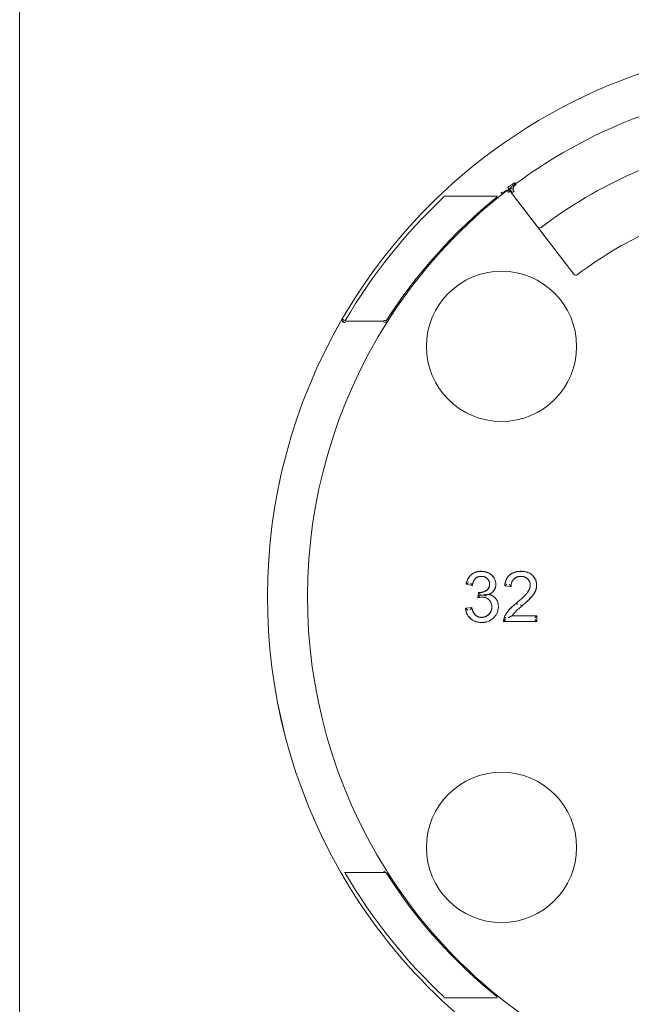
# Model space of a CAD drawing. Header units: millimetres. Extents: x 564.8 to 596.8, y 285.7 to 332.7.
# Tile 2 of 5: x 564.8 to 577, y 295.8 to 315.4. Entities that reach past the tile are written whole.
import ezdxf

# ---------------------------------------------------------------- set-up
doc = ezdxf.new("R2010")
doc.units = ezdxf.units.MM
doc.layers.add('1', color=7, linetype='Continuous', true_color=0xffffff)

msp = doc.modelspace()

# ---------------------------------------------------------------- linework, layer by layer
at = {"layer": '1', "color": 7, "linetype": 'Continuous', "lineweight": 18}
for p, q in [((564.755, 285.696), (564.755, 332.696)), ((574.646, 312.162), (574.661, 312.142)), ((574.661, 312.142), (574.672, 312.127)), ((574.386, 311.946), (574.364, 311.974)), ((574.395, 311.934), (574.386, 311.946)), ((574.555, 311.995), (574.56, 311.988)), ((575.825, 310.336), (575.102, 311.279)), ((573.674, 304.147), (573.797, 304.125)), ((574.445, 304.117), (574.572, 304.105)), ((573.918, 303.984), (573.905, 303.877)), ((573.785, 303.684), (573.662, 303.668)), ((575.083, 303.521), (574.593, 303.521)), ((575.043, 303.481), (575.083, 303.521)), ((575.043, 303.443), (575.083, 303.403)), ((575.083, 303.403), (575.083, 303.521)), ((574.422, 303.403), (575.083, 303.403))]:
    msp.add_line(p, q, dxfattribs=at)
at = {"layer": '1', "color": 7, "linetype": 'Continuous', "lineweight": 13}
for p, q in [((573.231, 311.896), (574.297, 311.896)), ((574.569, 311.976), (575.102, 311.28)), ((575.825, 310.336), (575.102, 311.279)), ((571.26, 309.396), (572.032, 309.396)), ((573.797, 304.125), (573.674, 304.147)), ((574.572, 304.105), (574.445, 304.117)), ((573.905, 303.877), (573.918, 303.984)), ((573.662, 303.668), (573.785, 303.684)), ((574.439, 303.487), (574.425, 303.406)), ((574.593, 303.521), (575.083, 303.521)), ((575.083, 303.521), (575.083, 303.403)), ((575.083, 303.403), (574.422, 303.403)), ((571.243, 298.396), (572.062, 298.396)), ((574.297, 295.896), (573.231, 295.896))]:
    msp.add_line(p, q, dxfattribs=at)
for centre, radius, start, end in [((580.755, 303.896), 11.05, 46.84, 133.16), ((580.755, 303.896), 10.25, 101.3351, 126.467), ((580.755, 303.896), 9.25, 100.6715, 127.1305), ((580.755, 303.896), 10.25, 128.8304, 130.1283), ((580.755, 303.896), 10.25, 128.3515, 128.829), ((580.755, 303.896), 10.25, 127.8249, 128.353), ((580.755, 303.896), 8.06, 100.7167, 127.0853), ((580.755, 303.896), 10.25, 131.6153, 131.9797), ((575.865, 310.366), 0.05, 217.4386, 307.0853), ((580.755, 303.896), 10.25, 146.2857, 147.568), ((580.755, 303.896), 11.05, 149.8539, 209.8563), ((580.755, 303.896), 10.25, 147.5654, 212.1176), ((580.755, 303.896), 10.25, 212.1174, 213.1951), ((580.755, 303.896), 10.25, 227.8733, 227.9591), ((580.755, 303.896), 11.05, 226.84, 248.8777), ((580.755, 303.896), 10.25, 231.171, 247.1482)]:
    msp.add_arc(centre, radius, start, end, dxfattribs=at)
at = {"layer": '1', "color": 7, "linetype": 'Continuous', "lineweight": 18}
for centre, radius, start, end in [((580.755, 303.896), 11.05, 46.84, 133.16), ((580.755, 303.896, 0), 9.25, 100.6715, 127.1305), ((580.755, 303.857), 11, 133.16, 149.6751), ((580.755, 303.857), 10.3, 128.829, 147.4182), ((580.755, 303.896, 0), 10.25, 128.3515, 128.829), ((574.515, 311.964), 0.05, 82.579, 105.5351), ((574.515, 311.964), 0.05, 37.4386, 82.579), ((580.755, 303.896, 0), 8.06, 100.7167, 127.0853), ((575.142, 311.311, 0), 0.05, 217.4386, 307.1305), ((574.38, 308.896), 1.5, 90, 270), ((574.38, 308.896), 1.5, 270, 90), ((575.865, 310.366), 0.05, 217.4386, 307.0853), ((580.755, 303.896), 11.05, 149.8561, 209.8563), ((580.755, 303.896, 0), 10.25, 147.5677, 212.1176), ((574.38, 298.896), 1.5, 90, 270), ((574.38, 298.896), 1.5, 270, 90), ((580.755, 303.935), 11, 210.3249, 226.84), ((580.755, 303.935), 10.3, 212.6303, 231.171), ((580.755, 303.896, 0), 11.05, 226.84, 248.8777), ((580.755, 303.896, 0), 10.25, 231.171, 247.1482)]:
    msp.add_arc(centre, radius, start, end, dxfattribs=at)
for points, knots in [([(574.646, 312.162), (574.645, 312.161), (574.644, 312.161), (574.642, 312.159), (574.641, 312.158), (574.638, 312.156), (574.636, 312.155), (574.632, 312.152), (574.63, 312.15), (574.624, 312.146), (574.62, 312.144), (574.612, 312.139), (574.608, 312.136), (574.595, 312.127), (574.587, 312.122), (574.573, 312.113), (574.566, 312.108), (574.555, 312.101), (574.549, 312.097), (574.539, 312.091), (574.534, 312.087), (574.525, 312.082), (574.52, 312.079), (574.512, 312.074), (574.508, 312.071), (574.504, 312.069)], [0, 0, 0, 0, 0.067762, 0.067762, 0.137857, 0.137857, 0.210857, 0.210857, 0.287658, 0.287658, 0.369825, 0.369825, 0.462156, 0.462156, 0.596617, 0.596617, 0.697463, 0.697463, 0.781816, 0.781816, 0.860773, 0.860773, 0.934084, 0.934084, 1, 1, 1, 1]), ([(574.612, 312.046), (574.612, 312.05), (574.613, 312.053), (574.616, 312.062), (574.617, 312.067), (574.621, 312.076), (574.624, 312.08), (574.628, 312.087), (574.63, 312.09), (574.635, 312.096), (574.637, 312.098), (574.642, 312.103), (574.644, 312.106), (574.648, 312.109), (574.649, 312.109), (574.651, 312.111), (574.652, 312.113), (574.655, 312.115), (574.656, 312.115), (574.658, 312.117), (574.658, 312.117), (574.66, 312.119), (574.661, 312.119), (574.663, 312.121), (574.664, 312.122), (574.666, 312.123), (574.667, 312.124), (574.669, 312.125), (574.67, 312.126), (574.671, 312.127), (574.671, 312.127), (574.672, 312.127)], [0, 0, 0, 0, 0.123946, 0.123946, 0.286173, 0.286173, 0.412225, 0.412225, 0.523155, 0.523155, 0.625865, 0.625865, 0.719399, 0.719399, 0.758213, 0.758213, 0.809631, 0.809631, 0.839732, 0.839732, 0.867398, 0.867398, 0.892949, 0.892949, 0.923, 0.923, 0.9615, 0.9615, 0.988016, 0.988016, 1, 1, 1, 1]), ([(574.395, 311.934), (574.399, 311.937), (574.402, 311.94), (574.409, 311.945), (574.413, 311.948), (574.42, 311.954), (574.423, 311.956), (574.43, 311.962), (574.433, 311.964), (574.44, 311.969), (574.443, 311.972), (574.449, 311.976), (574.452, 311.979), (574.458, 311.983), (574.461, 311.986), (574.464, 311.988), (574.465, 311.989), (574.465, 311.989)], [0, 0, 0, 0, 0.125801, 0.125801, 0.255683, 0.255683, 0.3898, 0.3898, 0.527716, 0.527716, 0.668098, 0.668098, 0.807239, 0.807239, 0.986241, 0.986241, 1, 1, 1, 1]), ([(574.485, 312.003), (574.488, 312.005), (574.495, 312.009), (574.501, 312.012), (574.503, 312.013), (574.503, 312.013)], [0, 0, 0, 0, 0.202539, 0.465819, 1, 1, 1, 1]), ([(574.533, 312.026), (574.529, 312.022), (574.525, 312.016), (574.521, 312.013), (574.521, 312.014), (574.521, 312.014)], [0, 0, 0, 0, 0.3335, 0.667001, 1, 1, 1, 1]), ([(574.56, 311.988), (574.561, 311.987), (574.562, 311.986), (574.563, 311.983), (574.564, 311.983), (574.565, 311.981), (574.566, 311.98), (574.567, 311.979), (574.567, 311.978), (574.568, 311.977), (574.569, 311.977), (574.569, 311.976)], [0, 0, 0, 0, 0.228235, 0.228235, 0.435642, 0.435642, 0.631423, 0.631423, 0.815712, 0.815712, 1, 1, 1, 1]), ([(574.635, 311.972), (574.634, 311.974), (574.633, 311.975), (574.63, 311.978), (574.629, 311.979), (574.627, 311.983), (574.626, 311.985), (574.623, 311.989), (574.622, 311.992), (574.619, 311.998), (574.618, 312.001), (574.615, 312.008), (574.614, 312.012), (574.613, 312.018), (574.612, 312.021), (574.611, 312.027), (574.611, 312.03), (574.611, 312.036), (574.611, 312.039), (574.611, 312.043), (574.612, 312.045), (574.612, 312.046)], [0, 0, 0, 0, 0.085904, 0.085904, 0.176017, 0.176017, 0.271941, 0.271941, 0.38358, 0.38358, 0.524094, 0.524094, 0.644727, 0.644727, 0.749468, 0.749468, 0.847138, 0.847138, 0.958873, 0.958873, 1, 1, 1, 1]), ([(573.976, 304.406), (573.946, 304.406), (573.875, 304.399), (573.808, 304.365), (573.752, 304.317), (573.704, 304.257), (573.682, 304.187), (573.674, 304.147)], [0, 0, 0, 0, 0.209523, 0.488886, 0.488886, 0.707935, 1, 1, 1, 1]), ([(573.797, 304.125), (573.802, 304.156), (573.816, 304.207), (573.844, 304.247), (573.872, 304.274), (573.908, 304.298), (573.952, 304.306), (573.978, 304.306)], [0, 0, 0, 0, 0.300554, 0.52597, 0.52597, 0.729126, 1, 1, 1, 1]), ([(574.268, 304.147), (574.268, 304.166), (574.263, 304.212), (574.245, 304.254), (574.206, 304.317), (574.168, 304.35), (574.079, 304.395), (574.027, 304.406), (573.976, 304.406)], [0, 0, 0, 0, 0.130261, 0.303942, 0.303942, 0.630908, 0.630908, 1, 1, 1, 1]), ([(573.978, 304.306), (573.997, 304.306), (574.042, 304.3), (574.079, 304.278), (574.109, 304.249), (574.133, 304.216), (574.142, 304.174), (574.142, 304.149)], [0, 0, 0, 0, 0.216701, 0.505635, 0.505635, 0.717506, 1, 1, 1, 1]), ([(574.77, 304.406), (574.726, 304.406), (574.645, 304.397), (574.57, 304.356), (574.516, 304.309), (574.465, 304.239), (574.449, 304.161), (574.445, 304.117)], [0, 0, 0, 0, 0.288114, 0.5042, 0.5042, 0.716686, 1, 1, 1, 1]), ([(574.572, 304.105), (574.572, 304.129), (574.578, 304.185), (574.605, 304.231), (574.641, 304.267), (574.683, 304.296), (574.736, 304.305), (574.767, 304.305)], [0, 0, 0, 0, 0.217128, 0.506633, 0.506633, 0.718076, 1, 1, 1, 1]), ([(574.767, 304.305), (574.789, 304.305), (574.84, 304.299), (574.883, 304.274), (574.917, 304.241), (574.945, 304.204), (574.955, 304.159), (574.955, 304.132)], [0, 0, 0, 0, 0.219931, 0.513173, 0.513173, 0.721813, 1, 1, 1, 1]), ([(575.082, 304.129), (575.082, 304.17), (575.067, 304.245), (575.02, 304.305), (574.971, 304.352), (574.896, 304.397), (574.814, 304.406), (574.77, 304.406)], [0, 0, 0, 0, 0.265445, 0.464528, 0.464528, 0.694016, 1, 1, 1, 1]), ([(573.723, 304.179), (573.722, 304.178), (573.719, 304.177), (573.715, 304.174), (573.711, 304.172), (573.708, 304.169), (573.704, 304.167), (573.701, 304.165), (573.699, 304.163), (573.696, 304.162), (573.694, 304.16), (573.691, 304.158), (573.687, 304.156), (573.683, 304.153), (573.68, 304.151), (573.678, 304.149), (573.676, 304.148), (573.675, 304.147), (573.675, 304.147), (573.674, 304.147)], [0, 0, 0, 0, 0.063461, 0.123974, 0.181546, 0.236184, 0.287898, 0.336699, 0.382598, 0.425612, 0.465759, 0.503063, 0.586782, 0.665337, 0.739183, 0.808868, 0.875042, 0.938466, 1, 1, 1, 1]), ([(573.766, 304.171), (573.767, 304.17), (573.768, 304.168), (573.77, 304.164), (573.773, 304.161), (573.775, 304.158), (573.776, 304.156), (573.778, 304.153), (573.78, 304.151), (573.781, 304.149), (573.782, 304.147), (573.783, 304.146), (573.784, 304.144), (573.785, 304.143), (573.785, 304.142), (573.786, 304.142), (573.787, 304.14), (573.788, 304.138), (573.79, 304.135), (573.792, 304.132), (573.794, 304.13), (573.795, 304.128), (573.796, 304.127), (573.797, 304.126), (573.797, 304.125), (573.797, 304.125), (573.797, 304.125)], [0, 0, 0, 0, 0.058505, 0.113315, 0.16447, 0.212002, 0.255939, 0.296309, 0.333138, 0.366451, 0.396272, 0.422624, 0.445526, 0.464994, 0.481041, 0.493679, 0.502916, 0.570357, 0.634165, 0.694577, 0.751819, 0.806127, 0.857762, 0.907032, 0.954302, 1, 1, 1, 1]), ([(574.142, 304.149), (574.142, 304.127), (574.134, 304.076), (574.103, 304.039), (574.037, 303.996), (573.988, 303.983), (573.937, 303.983)], [0, 0, 0, 0, 0.222437, 0.519021, 0.519021, 1, 1, 1, 1]), ([(574.13, 303.944), (574.131, 303.945), (574.132, 303.945), (574.169, 303.962), (574.208, 303.99), (574.243, 304.044), (574.262, 304.082), (574.268, 304.124), (574.268, 304.147)], [0, 0, 0, 0, 0.011396, 0.011396, 0.530922, 0.530922, 0.731955, 1, 1, 1, 1]), ([(574.49, 304.153), (574.489, 304.152), (574.486, 304.15), (574.483, 304.147), (574.479, 304.145), (574.476, 304.142), (574.473, 304.14), (574.47, 304.137), (574.467, 304.135), (574.465, 304.134), (574.463, 304.132), (574.46, 304.13), (574.457, 304.127), (574.453, 304.124), (574.45, 304.122), (574.448, 304.12), (574.446, 304.118), (574.445, 304.118), (574.445, 304.118), (574.445, 304.117)], [0, 0, 0, 0, 0.063714, 0.124423, 0.182135, 0.236856, 0.288596, 0.337364, 0.383173, 0.426038, 0.465977, 0.503012, 0.586502, 0.66493, 0.738743, 0.808473, 0.874753, 0.938318, 1, 1, 1, 1]), ([(574.535, 304.148), (574.536, 304.147), (574.537, 304.145), (574.54, 304.142), (574.543, 304.138), (574.546, 304.135), (574.548, 304.132), (574.551, 304.129), (574.553, 304.126), (574.556, 304.123), (574.559, 304.119), (574.561, 304.116), (574.564, 304.112), (574.567, 304.109), (574.569, 304.107), (574.57, 304.106), (574.571, 304.105), (574.572, 304.105), (574.572, 304.105)], [0, 0, 0, 0, 0.056755, 0.11326, 0.169518, 0.22553, 0.281292, 0.336801, 0.39206, 0.44708, 0.501887, 0.584101, 0.661345, 0.734365, 0.80391, 0.870767, 0.935804, 1, 1, 1, 1]), ([(574.955, 304.132), (574.955, 304.082), (574.932, 304.03), (574.874, 303.951), (574.803, 303.878), (574.725, 303.81), (574.678, 303.772)], [0, 0, 0, 0, 0.37071, 0.37071, 0.640406, 1, 1, 1, 1]), ([(574.787, 303.713), (574.814, 303.736), (574.879, 303.793), (574.941, 303.85), (575.007, 303.924), (575.037, 303.963), (575.073, 304.047), (575.082, 304.089), (575.082, 304.129)], [0, 0, 0, 0, 0.220575, 0.514731, 0.514731, 0.786483, 0.786483, 1, 1, 1, 1]), ([(573.905, 303.877), (573.905, 303.877), (573.905, 303.877), (573.905, 303.877), (573.905, 303.877), (573.906, 303.878), (573.907, 303.879), (573.907, 303.88), (573.908, 303.881), (573.91, 303.883), (573.911, 303.884), (573.913, 303.886), (573.914, 303.888), (573.916, 303.89), (573.918, 303.892), (573.921, 303.895), (573.923, 303.898), (573.927, 303.901), (573.931, 303.906), (573.937, 303.912), (573.943, 303.919), (573.948, 303.925), (573.951, 303.927)], [0, 0, 0, 0, 0.025722, 0.052023, 0.079096, 0.10712, 0.136255, 0.166645, 0.198416, 0.231678, 0.266527, 0.303048, 0.341313, 0.381385, 0.423319, 0.467163, 0.512168, 0.574666, 0.65469, 0.752252, 0.867355, 1, 1, 1, 1]), ([(573.937, 303.96), (573.935, 303.963), (573.932, 303.966), (573.928, 303.971), (573.926, 303.974), (573.922, 303.979), (573.92, 303.981), (573.918, 303.983), (573.918, 303.984), (573.918, 303.984)], [0, 0, 0, 0, 0.251299, 0.251299, 0.502599, 0.502599, 0.753898, 0.753898, 1, 1, 1, 1]), ([(573.953, 303.943), (573.953, 303.943), (573.953, 303.943), (573.947, 303.949), (573.942, 303.955), (573.937, 303.96)], [0, 0, 0, 0, 0.016085, 0.016085, 1, 1, 1, 1]), ([(573.991, 303.89), (574.014, 303.89), (574.067, 303.883), (574.111, 303.856), (574.152, 303.815), (574.179, 303.771), (574.187, 303.719), (574.187, 303.696)], [0, 0, 0, 0, 0.214666, 0.500888, 0.500888, 0.786095, 1, 1, 1, 1]), ([(574.006, 303.932), (574.01, 303.932), (574.016, 303.933), (574.025, 303.934), (574.034, 303.935), (574.042, 303.935), (574.05, 303.936), (574.057, 303.937), (574.063, 303.938), (574.069, 303.938), (574.075, 303.939), (574.08, 303.939), (574.084, 303.94), (574.09, 303.94), (574.096, 303.941), (574.103, 303.942), (574.109, 303.942), (574.115, 303.943), (574.119, 303.943), (574.123, 303.944), (574.126, 303.944), (574.129, 303.944), (574.13, 303.944), (574.13, 303.944), (574.13, 303.944)], [0, 0, 0, 0, 0.070725, 0.137707, 0.200962, 0.26051, 0.316367, 0.368548, 0.417061, 0.461907, 0.503084, 0.540581, 0.574388, 0.604491, 0.663985, 0.718671, 0.76858, 0.813761, 0.854306, 0.890388, 0.92232, 0.950624, 0.976123, 1, 1, 1, 1]), ([(574.02, 303.929), (574.02, 303.929), (574.021, 303.929), (574.027, 303.928), (574.032, 303.927), (574.04, 303.925), (574.043, 303.925), (574.048, 303.923), (574.051, 303.923), (574.062, 303.92), (574.071, 303.918), (574.08, 303.915), (574.08, 303.915), (574.081, 303.915)], [0, 0, 0, 0, 0.026102, 0.026102, 0.292854, 0.292854, 0.421399, 0.421399, 0.552087, 0.552087, 0.974236, 0.974236, 1, 1, 1, 1]), ([(574.317, 303.698), (574.317, 303.752), (574.304, 303.812), (574.254, 303.879), (574.211, 303.918), (574.159, 303.938), (574.132, 303.944), (574.131, 303.944), (574.13, 303.944)], [0, 0, 0, 0, 0.509585, 0.509585, 0.716595, 0.992609, 0.992609, 1, 1, 1, 1]), ([(573.662, 303.668), (573.665, 303.636), (573.682, 303.56), (573.729, 303.494), (573.787, 303.441), (573.857, 303.397), (573.937, 303.386), (573.98, 303.386)], [0, 0, 0, 0, 0.211168, 0.492726, 0.492726, 0.710129, 1, 1, 1, 1]), ([(573.708, 303.633), (573.708, 303.633), (573.708, 303.634), (573.707, 303.634), (573.707, 303.635), (573.706, 303.635), (573.705, 303.636), (573.704, 303.637), (573.702, 303.638), (573.701, 303.639), (573.699, 303.64), (573.697, 303.641), (573.695, 303.643), (573.691, 303.645), (573.687, 303.649), (573.682, 303.652), (573.678, 303.656), (573.674, 303.659), (573.67, 303.661), (573.668, 303.664), (573.665, 303.665), (573.664, 303.667), (573.662, 303.668), (573.662, 303.668), (573.662, 303.668)], [0, 0, 0, 0, 0.003556, 0.01009, 0.019747, 0.032573, 0.048595, 0.067834, 0.090311, 0.116047, 0.145062, 0.177379, 0.21302, 0.252003, 0.341165, 0.424933, 0.503285, 0.585274, 0.662843, 0.73634, 0.806186, 0.872919, 0.937231, 1, 1, 1, 1]), ([(573.755, 303.639), (573.755, 303.641), (573.757, 303.643), (573.759, 303.646), (573.761, 303.65), (573.763, 303.653), (573.765, 303.655), (573.767, 303.658), (573.768, 303.66), (573.77, 303.662), (573.771, 303.664), (573.772, 303.666), (573.773, 303.667), (573.775, 303.67), (573.777, 303.673), (573.78, 303.676), (573.782, 303.679), (573.783, 303.681), (573.784, 303.683), (573.785, 303.684), (573.785, 303.684), (573.785, 303.684)], [0, 0, 0, 0, 0.059205, 0.115255, 0.168154, 0.2179, 0.264496, 0.307943, 0.348244, 0.385401, 0.419418, 0.450298, 0.478049, 0.502678, 0.585901, 0.664333, 0.738339, 0.808354, 0.874891, 0.938546, 1, 1, 1, 1]), ([(573.981, 303.487), (573.961, 303.487), (573.915, 303.493), (573.876, 303.516), (573.819, 303.568), (573.797, 303.625), (573.785, 303.684)], [0, 0, 0, 0, 0.196129, 0.457634, 0.457634, 1, 1, 1, 1]), ([(573.98, 303.386), (574.016, 303.386), (574.105, 303.396), (574.185, 303.442), (574.246, 303.501), (574.299, 303.567), (574.317, 303.652), (574.317, 303.698)], [0, 0, 0, 0, 0.222919, 0.520144, 0.520144, 0.725797, 1, 1, 1, 1]), ([(574.187, 303.696), (574.187, 303.672), (574.179, 303.616), (574.149, 303.57), (574.111, 303.531), (574.066, 303.498), (574.013, 303.487), (573.981, 303.487)], [0, 0, 0, 0, 0.21473, 0.501036, 0.501036, 0.714878, 1, 1, 1, 1]), ([(574.678, 303.772), (574.623, 303.727), (574.567, 303.679), (574.499, 303.599), (574.468, 303.557), (574.444, 303.507), (574.437, 303.488)], [0, 0, 0, 0, 0.601411, 0.601411, 0.829685, 1, 1, 1, 1]), ([(574.593, 303.521), (574.608, 303.545), (574.625, 303.567), (574.661, 303.605), (574.709, 303.648), (574.758, 303.689), (574.787, 303.713)], [0, 0, 0, 0, 0.319961, 0.319961, 0.611406, 1, 1, 1, 1]), ([(574.678, 303.772), (574.678, 303.772), (574.685, 303.764), (574.698, 303.748), (574.704, 303.741)], [0, 0, 0, 0, 0.571429, 1, 1, 1, 1]), ([(574.787, 303.713), (574.787, 303.713), (574.783, 303.717), (574.772, 303.73), (574.767, 303.736), (574.761, 303.743)], [0, 0, 0, 0, 0.571428, 0.571428, 1, 1, 1, 1]), ([(574.437, 303.488), (574.433, 303.478), (574.424, 303.448), (574.422, 303.419), (574.422, 303.403)], [0, 0, 0, 0, 0.426032, 1, 1, 1, 1]), ([(574.465, 303.443), (574.464, 303.441), (574.461, 303.439), (574.457, 303.436), (574.454, 303.433), (574.451, 303.43), (574.448, 303.427), (574.445, 303.425), (574.441, 303.421), (574.437, 303.418), (574.433, 303.414), (574.43, 303.41), (574.427, 303.407), (574.425, 303.405), (574.423, 303.404), (574.422, 303.403), (574.422, 303.403), (574.422, 303.403)], [0, 0, 0, 0, 0.065603, 0.128482, 0.188654, 0.246138, 0.300955, 0.353131, 0.402695, 0.493338, 0.578393, 0.658257, 0.733408, 0.804424, 0.871985, 0.93688, 1, 1, 1, 1]), ([(574.437, 303.488), (574.437, 303.488), (574.437, 303.488), (574.437, 303.488), (574.438, 303.488), (574.439, 303.487), (574.44, 303.487), (574.446, 303.485), (574.46, 303.479), (574.474, 303.474)], [0, 0, 0, 0, 0.030645, 0.066547, 0.138351, 0.210155, 0.246057, 0.281959, 1, 1, 1, 1]), ([(574.521, 303.481), (574.523, 303.482), (574.527, 303.484), (574.532, 303.487), (574.537, 303.49), (574.542, 303.492), (574.547, 303.495), (574.551, 303.497), (574.555, 303.499), (574.558, 303.501), (574.561, 303.503), (574.564, 303.505), (574.567, 303.506), (574.57, 303.508), (574.575, 303.511), (574.58, 303.513), (574.584, 303.516), (574.587, 303.517), (574.59, 303.519), (574.592, 303.52), (574.593, 303.521), (574.593, 303.521), (574.593, 303.521)], [0, 0, 0, 0, 0.065495, 0.127741, 0.186725, 0.242429, 0.294837, 0.343935, 0.38972, 0.432193, 0.471366, 0.507259, 0.539897, 0.569311, 0.643077, 0.709968, 0.770438, 0.82503, 0.874398, 0.919336, 0.960815, 1, 1, 1, 1])]:
    msp.add_open_spline(points, degree=3, knots=knots, dxfattribs=at)
for points in [[(574.533, 312.026), (574.536, 312.031), (574.544, 312.041), (574.581, 312.081), (574.635, 312.123), (574.661, 312.142)], [(573.197, 311.956), (572.414, 311.222), (571.739, 310.373), (571.2, 309.445)], [(572.104, 309.393), (572.703, 310.336), (573.458, 311.18), (574.329, 311.881)], [(574.533, 312.026), (574.526, 312.027), (574.512, 312.026), (574.465, 312.004), (574.41, 311.965), (574.386, 311.946)], [(574.533, 312.026), (574.526, 312.024), (574.512, 312.018), (574.489, 312.007), (574.473, 311.996), (574.465, 311.989)], [(574.533, 312.026), (574.53, 312.03), (574.526, 312.037), (574.517, 312.051), (574.509, 312.063), (574.504, 312.069)], [(574.519, 312.014), (574.509, 311.995), (574.506, 311.977), (574.515, 311.964)], [(574.515, 311.964), (574.536, 311.98), (574.555, 311.995), (574.555, 311.995)], [(574.533, 312.026), (574.54, 312.029), (574.554, 312.033), (574.579, 312.041), (574.6, 312.043), (574.612, 312.046)], [(574.533, 312.026), (574.535, 312.023), (574.54, 312.016), (574.551, 312), (574.558, 311.991), (574.56, 311.988)], [(574.533, 312.026), (574.539, 312.026), (574.55, 312.021), (574.572, 311.998), (574.59, 311.972), (574.599, 311.961)], [(574.569, 311.976), (574.747, 311.744), (574.924, 311.512), (575.102, 311.28)], [(571.2, 309.445), (571.189, 309.426), (571.198, 309.396), (571.221, 309.382)], [(571.239, 309.414), (571.216, 309.428), (571.198, 309.442), (571.2, 309.445)], [(571.221, 309.382), (571.228, 309.394), (571.235, 309.406), (571.239, 309.414)], [(571.221, 309.382), (571.233, 309.375), (571.247, 309.372), (571.26, 309.372)], [(572.076, 309.404), (572.063, 309.409), (572.047, 309.411), (572.032, 309.411)], [(572.032, 309.372), (572.042, 309.376), (572.051, 309.377), (572.059, 309.376)], [(572.059, 309.376), (572.077, 309.372), (572.096, 309.38), (572.104, 309.393)], [(572.104, 309.393), (572.103, 309.391), (572.092, 309.395), (572.076, 309.404)], [(573.905, 303.877), (573.934, 303.884), (573.964, 303.89), (573.991, 303.89)], [(573.937, 303.983), (573.932, 303.983), (573.925, 303.983), (573.918, 303.984)], [(573.991, 303.93), (573.977, 303.93), (573.964, 303.929), (573.951, 303.927)], [(571.172, 298.395), (571.189, 298.366), (571.206, 298.337), (571.217, 298.317)], [(571.217, 298.317), (571.753, 297.4), (572.422, 296.562), (573.197, 295.836)], [(572.081, 298.381), (572.068, 298.391), (572.05, 298.406), (572.032, 298.42)], [(572.123, 298.369), (572.11, 298.389), (572.092, 298.418), (572.074, 298.447)], [(574.329, 295.911), (573.467, 296.604), (572.719, 297.438), (572.123, 298.369)]]:
    msp.add_open_spline(points, degree=3, dxfattribs=at)
at = {"layer": '1', "color": 7, "linetype": 'Continuous', "lineweight": 13}
for points, knots in [([(573.674, 304.147), (573.697, 304.271), (573.857, 304.406), (573.976, 304.406)], [0, 0, 0, 0.499996, 1, 1, 1]), ([(573.978, 304.306), (573.906, 304.306), (573.811, 304.216), (573.797, 304.125)], [0, 0, 0, 0.500004, 1, 1, 1]), ([(573.976, 304.406), (573.976, 304.406), (574.057, 304.406), (574.195, 304.336), (574.232, 304.275), (574.232, 304.275)], [0, 0, 0, 0.000002, 0.498654, 0.997305, 1, 1, 1]), ([(574.445, 304.117), (574.458, 304.258), (574.627, 304.406), (574.77, 304.406)], [0, 0, 0, 0.499997, 1, 1, 1]), ([(574.767, 304.305), (574.678, 304.305), (574.598, 304.224), (574.584, 304.185)], [0, 0, 0, 0.6567, 1, 1, 1]), ([(574.268, 304.145), (574.268, 304.081), (574.199, 303.976), (574.13, 303.944), (574.13, 303.944)], [0, 0, 0, 0.494781, 0.99999, 1, 1, 1]), ([(575.082, 304.129), (575.082, 304.129), (575.082, 304.069), (575.033, 303.953), (574.939, 303.848), (574.873, 303.788)], [0, 0, 0, 0.000002, 0.379747, 0.759493, 1, 1, 1]), ([(574.894, 303.979), (574.896, 303.982), (574.955, 304.062), (574.955, 304.132)], [0, 0, 0, 0.032146, 1, 1, 1]), ([(574.13, 303.944), (574.13, 303.944), (574.169, 303.936), (574.199, 303.919)], [0, 0, 0, 0.00004, 1, 1, 1]), ([(573.98, 303.386), (573.848, 303.386), (573.674, 303.543), (573.662, 303.668)], [0, 0, 0, 0.500003, 1, 1, 1]), ([(573.785, 303.684), (573.806, 303.579), (573.908, 303.487), (573.981, 303.487)], [0, 0, 0, 0.499997, 1, 1, 1]), ([(574.515, 303.618), (574.516, 303.62), (574.573, 303.686), (574.678, 303.772)], [0, 0, 0, 0.018208, 1, 1, 1])]:
    msp.add_open_spline(points, degree=2, knots=knots, dxfattribs=at)
for points in [[(574.142, 304.149), (574.142, 304.217), (574.05, 304.306), (573.978, 304.306)], [(574.955, 304.132), (574.955, 304.205), (574.851, 304.305), (574.767, 304.305)], [(574.77, 304.406), (574.914, 304.406), (575.082, 304.247), (575.082, 304.129)], [(573.937, 303.983), (574.016, 303.983), (574.142, 304.065), (574.142, 304.149)], [(573.981, 303.487), (574.068, 303.487), (574.187, 303.608), (574.187, 303.696)], [(574.097, 303.403), (574.043, 303.386), (573.98, 303.386)]]:
    msp.add_open_spline(points, degree=2, dxfattribs=at)

doc.saveas('drawing.dxf')
